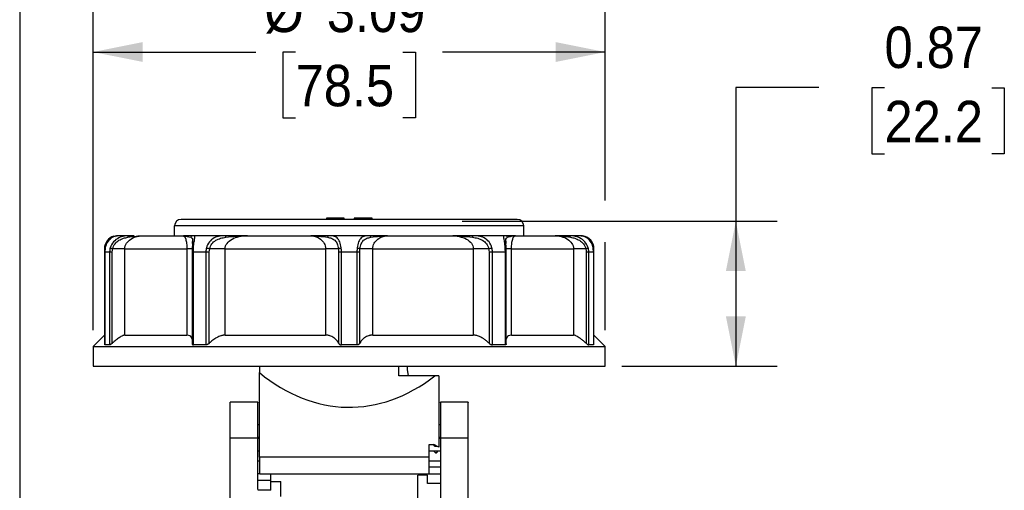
# Model space of a CAD drawing. Header units: inches. Extents: x 0 to 22, y 0 to 17.
# Tile 8 of 20: x 0 to 5.9, y 10.6 to 13.4. Entities that reach past the tile are written whole.
import ezdxf

# ---------------------------------------------------------------- set-up
doc = ezdxf.new("R2010")
doc.units = ezdxf.units.IN
doc.header["$LTSCALE"] = 2
doc.header["$MEASUREMENT"] = 0
doc.linetypes.add('SLD-Solid', pattern=[0])
doc.layers.add('DIMENSIONS', color=140, linetype='SLD-Solid', lineweight=25)
doc.layers.add('SLD-DEFPOINTS', color=7, linetype='Continuous')
doc.styles.add('SLDTEXTSTYLE0', font='GOTHIC.TTF', dxfattribs={"width": 0.913})
doc.dimstyles.new('SLDDIMSTYLE1', dxfattribs={"dimtxt": 0.25, "dimasz": 0.3, "dimexe": 0, "dimexo": 0.0625, "dimgap": 0.0625, "dimtad": 0, "dimtih": 1, "dimtoh": 1, "dimrnd": 1e-09, "dimdsep": 46, "dimtxsty": 'SLDTEXTSTYLE0', "dimsah": 1, "dimcen": 0.09, "dimadec": 0, "dimazin": 2, "dimtfac": 1, "dimtofl": 0, "dimtmove": 0, "dimatfit": 3, "dimfxl": 0, "dimfrac": 2, "dimtolj": 1, "dimtzin": 12, "dimarcsym": 0})
doc.dimstyles.new('SLDDIMSTYLE2', dxfattribs={"dimtxt": 0.25, "dimasz": 0.3, "dimexe": 0, "dimexo": 0.0625, "dimgap": 0.0625, "dimtad": 0, "dimtih": 1, "dimtoh": 1, "dimrnd": 1e-09, "dimzin": 12, "dimdsep": 46, "dimtxsty": 'SLDTEXTSTYLE0', "dimsah": 1, "dimcen": 0.09, "dimadec": 0, "dimazin": 3, "dimtfac": 1, "dimtofl": 0, "dimtmove": 0, "dimatfit": 3, "dimfxl": 0, "dimfrac": 2, "dimtolj": 1, "dimtzin": 12, "dimarcsym": 0})

# ---------------------------------------------------------------- blocks, each defined once
blk = doc.blocks.new('Block2')
at = {"color": 7, "linetype": 'SLD-Solid', "lineweight": 18}
blk.add_line((0.0002, 0.0002), (0.0002, 17.0002), dxfattribs=at)
blk = doc.blocks.new('_D_1')
at = {"layer": 'DIMENSIONS'}
for p, q in [((4.8207, 12.9875), (4.3207, 12.9875)), ((4.3207, 12.9875), (4.3207, 12.1804)), ((5.2176, 12.9856), (5.1414, 12.9856)), ((5.1414, 12.9856), (5.1414, 12.5887)), ((5.8641, 12.9856), (5.9403, 12.9856)), ((5.9403, 12.9856), (5.9403, 12.5887)), ((5.1414, 12.5887), (5.2176, 12.5887)), ((5.9403, 12.5887), (5.8641, 12.5887)), ((2.6688, 12.1804), (4.5707, 12.1804)), ((4.3207, 12.1804), (4.3207, 11.3064)), ((3.6333, 11.3064), (4.5707, 11.3064))]:
    blk.add_line(p, q, dxfattribs=at)
for points in [[(4.3207, 12.1804), (4.2607, 11.8804), (4.3807, 11.8804)], [(4.3207, 11.3064), (4.3807, 11.6064), (4.2607, 11.6064)]]:
    blk.add_solid(points, dxfattribs=at)
at = {"layer": 'DIMENSIONS', "char_height": 0.25, "attachment_point": 1, "style": 'SLDTEXTSTYLE0'}
for s, insert in [('0.87', (5.2176, 13.3557)), ('22.2', (5.2176, 12.908))]:
    blk.add_mtext(s, dxfattribs=dict(at, insert=insert))
blk = doc.blocks.new('_D_2')
at = {"layer": 'DIMENSIONS'}
for p, q in [((0.4428, 11.5245), (0.4428, 13.4523)), ((3.5333, 12.3054), (3.5333, 13.4523)), ((0.4428, 13.2023), (1.4256, 13.2023)), ((1.6648, 13.2023), (1.5886, 13.2023)), ((1.5886, 13.2023), (1.5886, 12.8055)), ((2.3113, 13.2023), (2.3875, 13.2023)), ((2.3875, 13.2023), (2.3875, 12.8055)), ((3.5333, 13.2023), (2.5506, 13.2023)), ((1.5886, 12.8055), (1.6648, 12.8055)), ((2.3875, 12.8055), (2.3113, 12.8055)), ((3.5333, 11.5245), (3.5333, 12.0554))]:
    blk.add_line(p, q, dxfattribs=at)
for points in [[(0.4428, 13.2023), (0.7428, 13.1423), (0.7428, 13.2623)], [(3.5333, 13.2023), (3.2333, 13.2623), (3.2333, 13.1423)]]:
    blk.add_solid(points, dxfattribs=at)
at = {"layer": 'DIMENSIONS', "char_height": 0.25, "attachment_point": 1, "style": 'SLDTEXTSTYLE0'}
for s, insert in [('%%c', (1.4763, 13.5725)), ('3.09', (1.8533, 13.5725)), ('78.5', (1.6648, 13.1248))]:
    blk.add_mtext(s, dxfattribs=dict(at, insert=insert))

msp = doc.modelspace()

# ---------------------------------------------------------------- linework, layer by layer
at = {"color": 7, "linetype": 'SLD-Solid'}
msp.add_line((0.0002, 17.0002), (0.0002, 0.0002), dxfattribs=at)
for p, q in [((3.0018, 12.1922), (0.9743, 12.1922)), ((1.8503, 12.2001), (1.8503, 12.1922)), ((1.9585, 12.2001), (1.8503, 12.2001)), ((1.9585, 12.1922), (1.9585, 12.2001)), ((2.0176, 12.2001), (2.0176, 12.1922)), ((2.1259, 12.2001), (2.0176, 12.2001)), ((2.1259, 12.1922), (2.1259, 12.2001)), ((3.0412, 12.1528), (0.9349, 12.1528)), ((0.9349, 12.0938), (0.9349, 12.1528)), ((3.0412, 12.0938), (3.0412, 12.1528)), ((0.6641, 12.0938), (0.5886, 12.0938)), ((0.6913, 12.0938), (0.6641, 12.0938)), ((0.7533, 12.0938), (0.9838, 12.0938)), ((0.9838, 12.0938), (0.9893, 12.0906)), ((0.9871, 12.0931), (1.032, 12.0841)), ((0.9948, 12.0935), (0.9888, 12.0925)), ((1.043, 12.0598), (1.0427, 12.0466)), ((1.0427, 12.0466), (1.043, 12.0593)), ((1.2453, 12.0938), (1.0477, 12.0938)), ((1.3632, 12.0938), (1.342, 12.0938)), ((1.374, 12.0938), (1.7469, 12.0938)), ((2.1102, 12.0938), (1.8659, 12.0938)), ((2.2292, 12.0938), (2.6021, 12.0938)), ((2.9285, 12.0938), (2.7308, 12.0938)), ((2.9335, 12.0466), (2.9331, 12.063)), ((2.9331, 12.0614), (2.9335, 12.0466)), ((2.9865, 12.0938), (2.9753, 12.0938)), ((2.9923, 12.0938), (3.2228, 12.0938)), ((3.3875, 12.0938), (3.312, 12.0938)), ((0.5117, 12.015), (0.5117, 11.4934)), ((0.5156, 12.0185), (0.5133, 11.9954)), ((0.6346, 12.015), (1.0089, 12.015)), ((0.6346, 11.4934), (0.6346, 12.015)), ((1.0089, 12.015), (1.0089, 11.4934)), ((1.0412, 12.0169), (1.0407, 11.9954)), ((1.2398, 12.015), (1.8454, 12.015)), ((1.2398, 11.4934), (1.2398, 12.015)), ((1.8454, 12.015), (1.8454, 11.4934)), ((2.1307, 11.4934), (2.1307, 12.015)), ((2.1307, 12.015), (2.7363, 12.015)), ((2.7363, 12.015), (2.7363, 11.4934)), ((2.9354, 11.9954), (2.9349, 12.0169)), ((2.9672, 11.4934), (2.9672, 12.015)), ((2.9672, 12.015), (3.3415, 12.015)), ((3.3415, 12.015), (3.3415, 11.4934)), ((3.4628, 11.9954), (3.4605, 12.0185)), ((3.4644, 11.4934), (3.4644, 12.015)), ((0.5132, 11.9954), (0.5132, 11.4342)), ((0.5139, 11.9954), (0.543, 11.9954)), ((0.5139, 11.4343), (0.5139, 11.9954)), ((0.543, 11.9954), (0.543, 11.4343)), ((0.5586, 11.4446), (0.5586, 11.9954)), ((1.0404, 11.9954), (1.0404, 11.442)), ((1.048, 11.9954), (1.124, 11.9954)), ((1.048, 11.4343), (1.048, 11.9954)), ((1.124, 11.9954), (1.124, 11.4343)), ((1.1442, 11.4446), (1.1442, 11.9954)), ((1.9241, 11.9954), (1.9241, 11.4446)), ((1.9411, 11.4343), (1.9411, 11.9954)), ((1.9411, 11.9954), (2.035, 11.9954)), ((2.035, 11.9954), (2.035, 11.4343)), ((2.052, 11.4446), (2.052, 11.9954)), ((2.8319, 11.9954), (2.8319, 11.4446)), ((2.8522, 11.9954), (2.9281, 11.9954)), ((2.8522, 11.4343), (2.8522, 11.9954)), ((2.9281, 11.9954), (2.9281, 11.4343)), ((2.9358, 11.442), (2.9358, 11.9954)), ((3.4175, 11.9954), (3.4175, 11.4446)), ((3.4331, 11.9954), (3.4622, 11.9954)), ((3.4331, 11.4343), (3.4331, 11.9954)), ((3.4622, 11.9954), (3.4622, 11.4343)), ((3.463, 11.4342), (3.463, 11.9954)), ((0.5117, 11.4934), (0.4428, 11.4245)), ((0.5117, 11.4934), (0.5132, 11.4934)), ((0.6346, 11.4934), (1.0089, 11.4934)), ((1.2398, 11.4934), (1.8454, 11.4934)), ((2.1307, 11.4934), (2.7363, 11.4934)), ((2.9672, 11.4934), (3.3415, 11.4934)), ((3.463, 11.4934), (3.4644, 11.4934)), ((3.5333, 11.4245), (3.4644, 11.4934)), ((0.4428, 11.4245), (0.4428, 11.3064)), ((0.4428, 11.4245), (3.5333, 11.4245)), ((0.5132, 11.4351), (0.5139, 11.4343)), ((0.543, 11.4343), (0.5139, 11.4343)), ((1.124, 11.4343), (1.048, 11.4343)), ((2.035, 11.4343), (1.9411, 11.4343)), ((2.9281, 11.4343), (2.8522, 11.4343)), ((3.4622, 11.4343), (3.4331, 11.4343)), ((3.5333, 11.3064), (3.5333, 11.4245)), ((0.4428, 11.3064), (3.5333, 11.3064)), ((1.4467, 11.3064), (1.4467, 11.2671)), ((2.2881, 11.2473), (2.2881, 11.3064)), ((2.3371, 11.3064), (2.3371, 11.2867)), ((2.3371, 11.2867), (2.3429, 11.2473)), ((1.4467, 10.7563), (1.4467, 11.2671)), ((2.5047, 11.2473), (2.2881, 11.2473)), ((2.5294, 11.2473), (2.5047, 11.2473)), ((2.5294, 11.2473), (2.5294, 10.8176)), ((1.4369, 11.0898), (1.2696, 11.0898)), ((2.7066, 11.0898), (2.5392, 11.0898)), ((1.4467, 10.952), (1.4369, 10.952)), ((2.5392, 10.952), (2.5294, 10.952)), ((1.2696, 10.4631), (1.2696, 10.8733)), ((1.2696, 10.8733), (1.4369, 10.8733)), ((1.4369, 10.8772), (1.4467, 10.8772)), ((1.4369, 10.5624), (1.4369, 10.8733)), ((2.5294, 10.8772), (2.5392, 10.8772)), ((2.5392, 10.8733), (2.5392, 10.3871)), ((2.5392, 10.8733), (2.7066, 10.8733)), ((2.7066, 10.2707), (2.7066, 10.8733)), ((1.4467, 10.8694), (1.4369, 10.8694)), ((2.4703, 10.8341), (2.4979, 10.8341)), ((2.4703, 10.7563), (2.4703, 10.8341)), ((2.5294, 10.8176), (2.4979, 10.8341)), ((2.5114, 10.8249), (2.5114, 10.8211)), ((2.5392, 10.8694), (2.5294, 10.8694)), ((1.4369, 10.7946), (1.4467, 10.7946)), ((2.4703, 10.7563), (1.4467, 10.7563)), ((1.4467, 10.7563), (1.4467, 10.6568)), ((2.4703, 10.7946), (2.4973, 10.7946)), ((2.4703, 10.6568), (2.4703, 10.7563)), ((2.4971, 10.7948), (2.5064, 10.7854)), ((2.5165, 10.7854), (2.5258, 10.7948)), ((2.5256, 10.7946), (2.5392, 10.7946)), ((1.4467, 10.7335), (1.4369, 10.7335)), ((2.5392, 10.7335), (2.4703, 10.7335)), ((2.5392, 10.6961), (2.4703, 10.6961)), ((1.4433, 10.6568), (1.4369, 10.6568)), ((1.4467, 10.6568), (2.4703, 10.6568)), ((1.5156, 10.6095), (1.5156, 10.6568)), ((2.4014, 10.4993), (2.4014, 10.6489)), ((2.4605, 10.6489), (2.4014, 10.6489)), ((2.4605, 10.6489), (2.4014, 10.6489)), ((2.4605, 10.5977), (2.4605, 10.6489)), ((2.4703, 10.6568), (2.5392, 10.6568)), ((1.4369, 10.6174), (1.5156, 10.6174)), ((1.5156, 10.5583), (1.5156, 10.6095)), ((1.5156, 10.6095), (1.5747, 10.6095)), ((1.5747, 10.519), (1.5747, 10.6095)), ((2.5392, 10.5977), (2.4605, 10.5977)), ((2.5392, 10.5977), (2.4605, 10.5977)), ((1.5156, 10.5583), (1.4369, 10.5583))]:
    msp.add_line(p, q)
for centre, radius, start, end in [((0.9743, 12.1528), 0.0394, 90, 180), ((3.0018, 12.1528), 0.0394, 0, 90), ((0.5904, 12.015), 0.0787, 105.74666, 180), ((3.3857, 12.015), 0.0787, 0, 80.6781), ((2.5132, 10.7926), 0.00984, 225.01284, 259.87208), ((2.5097, 10.7926), 0.00984, 280.12792, 314.98058)]:
    msp.add_arc(centre, radius, start, end)
msp.add_ellipse((1.9881, 12.8642), major_axis=(0, 1.806), ratio=0.641989, start_param=2.655819, end_param=3.603387)
for points, knots in [([(0.5837, 12.0931), (0.579, 12.0924), (0.5693, 12.0908), (0.5485, 12.0788), (0.5312, 12.0589), (0.5204, 12.0373), (0.5172, 12.0248), (0.5156, 12.0185)], [0, 0, 0, 0, 0.2372231, 0.4828436, 0.7374776, 0.8684061, 1, 1, 1, 1]), ([(0.5166, 12.02), (0.5195, 12.0334), (0.5248, 12.0459), (0.5378, 12.0664), (0.5455, 12.0743), (0.5604, 12.0857), (0.5675, 12.0892), (0.5796, 12.0932), (0.5848, 12.0938), (0.5886, 12.0938)], [0, 0, 0, 0, 0.25, 0.25, 0.5, 0.5, 0.75, 0.75, 1, 1, 1, 1]), ([(0.6641, 12.0938), (0.6544, 12.0938), (0.6436, 12.0932), (0.6211, 12.0892), (0.6094, 12.0858), (0.5864, 12.0743), (0.5753, 12.0664), (0.5573, 12.0459), (0.5502, 12.0335), (0.5464, 12.02)], [0, 0, 0, 0, 0.25, 0.25, 0.5, 0.5, 0.75, 0.75, 1, 1, 1, 1]), ([(0.561, 12.015), (0.5636, 12.0259), (0.5687, 12.0361), (0.582, 12.0533), (0.5903, 12.0603), (0.6079, 12.0713), (0.6171, 12.0752), (0.6354, 12.0809), (0.6444, 12.0827), (0.653, 12.0841)], [0, 0, 0, 0, 0.25, 0.25, 0.5, 0.5, 0.75, 0.75, 1, 1, 1, 1]), ([(0.5886, 12.0938), (0.5853, 12.0938), (0.582, 12.0929), (0.5762, 12.0895), (0.5738, 12.087), (0.5721, 12.0841)], [0, 0, 0, 0, 0.5, 0.5, 1, 1, 1, 1]), ([(0.6346, 12.015), (0.6346, 12.0263), (0.6382, 12.0376), (0.6511, 12.0576), (0.6605, 12.0663), (0.6941, 12.0871), (0.7232, 12.0938), (0.7533, 12.0938)], [0, 0, 0, 0, 0.25, 0.25, 0.5, 0.5, 1, 1, 1, 1]), ([(0.653, 12.0841), (0.6697, 12.0868), (0.6947, 12.0905), (0.7197, 12.0926), (0.7365, 12.0936), (0.7449, 12.0938), (0.7533, 12.0938)], [0, 0, 0, 0, 0.5, 0.75, 0.75, 1, 1, 1, 1]), ([(0.653, 12.0841), (0.6542, 12.087), (0.6558, 12.0895), (0.6596, 12.0929), (0.6619, 12.0938), (0.6641, 12.0938)], [0, 0, 0, 0, 0.5, 0.5, 1, 1, 1, 1]), ([(1.0477, 12.0938), (1.0368, 12.0938), (1.0187, 12.0938), (0.997, 12.0938), (0.9884, 12.0938)], [0, 0, 0, 0, 0.600255, 1, 1, 1, 1]), ([(0.9893, 12.0906), (0.991, 12.09), (0.9953, 12.0884), (1.0007, 12.0774), (1.0048, 12.0621), (1.0071, 12.0477), (1.0086, 12.0318), (1.0088, 12.0205), (1.0089, 12.015)], [0, 0, 0, 0, 0.176315, 0.472717, 0.626689, 0.762953, 0.885464, 1, 1, 1, 1]), ([(1.0477, 12.0938), (1.0445, 12.0938), (1.0414, 12.0929), (1.0359, 12.0895), (1.0336, 12.087), (1.032, 12.0841)], [0, 0, 0, 0, 0.5, 0.5, 1, 1, 1, 1]), ([(1.032, 12.0841), (1.0349, 12.0824), (1.0407, 12.0788), (1.0434, 12.0712), (1.043, 12.0619), (1.043, 12.0598)], [0, 0, 0, 0, 0.43739, 0.874583, 1, 1, 1, 1]), ([(1.0488, 12.02), (1.0497, 12.0335), (1.0512, 12.0459), (1.0542, 12.0664), (1.0556, 12.0743), (1.0568, 12.0858), (1.0564, 12.0892), (1.0536, 12.0932), (1.0512, 12.0938), (1.0477, 12.0938)], [0, 0, 0, 0, 0.25, 0.25, 0.5, 0.5, 0.75, 0.75, 1, 1, 1, 1]), ([(1.2453, 12.0938), (1.2334, 12.0938), (1.2211, 12.0932), (1.1969, 12.0892), (1.185, 12.0858), (1.1627, 12.0743), (1.1525, 12.0664), (1.1362, 12.0459), (1.1301, 12.0335), (1.1269, 12.02)], [0, 0, 0, 0, 0.25, 0.25, 0.5, 0.5, 0.75, 0.75, 1, 1, 1, 1]), ([(1.1463, 12.015), (1.1487, 12.0259), (1.1533, 12.0361), (1.166, 12.0533), (1.1741, 12.0603), (1.1921, 12.0713), (1.202, 12.0752), (1.2226, 12.0809), (1.2332, 12.0827), (1.2439, 12.0841)], [0, 0, 0, 0, 0.25, 0.25, 0.5, 0.5, 0.75, 0.75, 1, 1, 1, 1]), ([(1.2398, 12.015), (1.2398, 12.0263), (1.2437, 12.0375), (1.2582, 12.0576), (1.2688, 12.0663), (1.3064, 12.087), (1.3396, 12.0938), (1.374, 12.0938)], [0, 0, 0, 0, 0.25, 0.25, 0.5, 0.5, 1, 1, 1, 1]), ([(1.2439, 12.0841), (1.2646, 12.0868), (1.2968, 12.0905), (1.3299, 12.0926), (1.3519, 12.0936), (1.3629, 12.0938), (1.374, 12.0938)], [0, 0, 0, 0, 0.5, 0.75, 0.75, 1, 1, 1, 1]), ([(1.2439, 12.0841), (1.244, 12.087), (1.2442, 12.0895), (1.2447, 12.0929), (1.245, 12.0938), (1.2453, 12.0938)], [0, 0, 0, 0, 0.5, 0.5, 1, 1, 1, 1]), ([(1.374, 12.0938), (1.3633, 12.0938), (1.3527, 12.0938), (1.3314, 12.0938), (1.2994, 12.0938), (1.2671, 12.0938), (1.2453, 12.0938)], [0, 0, 0, 0, 0.25, 0.25, 0.5, 1, 1, 1, 1]), ([(1.7469, 12.0938), (1.7724, 12.0938), (1.7968, 12.087), (1.8243, 12.0663), (1.832, 12.0576), (1.8425, 12.0375), (1.8454, 12.0263), (1.8454, 12.015)], [0, 0, 0, 0, 0.5, 0.5, 0.75, 0.75, 1, 1, 1, 1]), ([(1.7469, 12.0938), (1.7563, 12.0938), (1.7658, 12.0936), (1.7847, 12.0926), (1.8131, 12.0905), (1.8403, 12.0868), (1.8571, 12.0841)], [0, 0, 0, 0, 0.25, 0.25, 0.5, 1, 1, 1, 1]), ([(1.8659, 12.0938), (1.8442, 12.0938), (1.8084, 12.0938), (1.7709, 12.0938), (1.7561, 12.0938)], [0, 0, 0, 0, 0.605345, 1, 1, 1, 1]), ([(1.8659, 12.0938), (1.8642, 12.0938), (1.8624, 12.0929), (1.8593, 12.0895), (1.858, 12.087), (1.8571, 12.0841)], [0, 0, 0, 0, 0.5, 0.5, 1, 1, 1, 1]), ([(1.8571, 12.0841), (1.8658, 12.0827), (1.874, 12.0809), (1.889, 12.0752), (1.8957, 12.0713), (1.9073, 12.0603), (1.9121, 12.0533), (1.9193, 12.0361), (1.9217, 12.0259), (1.923, 12.015)], [0, 0, 0, 0, 0.25, 0.25, 0.5, 0.5, 0.75, 0.75, 1, 1, 1, 1]), ([(1.9398, 12.02), (1.9383, 12.0335), (1.9355, 12.0459), (1.9273, 12.0664), (1.9219, 12.0743), (1.9088, 12.0858), (1.9012, 12.0892), (1.8845, 12.0932), (1.8754, 12.0938), (1.8659, 12.0938)], [0, 0, 0, 0, 0.25, 0.25, 0.5, 0.5, 0.75, 0.75, 1, 1, 1, 1]), ([(2.1102, 12.0938), (2.1007, 12.0938), (2.0916, 12.0932), (2.0749, 12.0892), (2.0673, 12.0858), (2.0542, 12.0743), (2.0488, 12.0664), (2.0406, 12.0459), (2.0378, 12.0335), (2.0363, 12.02)], [0, 0, 0, 0, 0.25, 0.25, 0.5, 0.5, 0.75, 0.75, 1, 1, 1, 1]), ([(2.0531, 12.015), (2.0544, 12.0259), (2.0568, 12.0361), (2.064, 12.0533), (2.0688, 12.0603), (2.0804, 12.0713), (2.0872, 12.0752), (2.1021, 12.0809), (2.1104, 12.0827), (2.119, 12.0841)], [0, 0, 0, 0, 0.25, 0.25, 0.5, 0.5, 0.75, 0.75, 1, 1, 1, 1]), ([(2.119, 12.0841), (2.1181, 12.087), (2.1168, 12.0895), (2.1137, 12.0929), (2.112, 12.0938), (2.1102, 12.0938)], [0, 0, 0, 0, 0.5, 0.5, 1, 1, 1, 1]), ([(2.2201, 12.0938), (2.2003, 12.0938), (2.1628, 12.0938), (2.1271, 12.0938), (2.1102, 12.0938)], [0, 0, 0, 0, 0.524557, 1, 1, 1, 1]), ([(2.119, 12.0841), (2.1358, 12.0868), (2.163, 12.0905), (2.1914, 12.0926), (2.2103, 12.0936), (2.2198, 12.0938), (2.2292, 12.0938)], [0, 0, 0, 0, 0.5, 0.75, 0.75, 1, 1, 1, 1]), ([(2.1307, 12.015), (2.1307, 12.0263), (2.1336, 12.0376), (2.1442, 12.0576), (2.1518, 12.0663), (2.1794, 12.0871), (2.2037, 12.0938), (2.2292, 12.0938)], [0, 0, 0, 0, 0.25, 0.25, 0.5, 0.5, 1, 1, 1, 1]), ([(2.6021, 12.0938), (2.6366, 12.0938), (2.6698, 12.087), (2.7073, 12.0664), (2.7178, 12.0576), (2.7288, 12.0426), (2.7316, 12.0373), (2.7354, 12.0263), (2.7363, 12.0207), (2.7363, 12.015)], [0, 0, 0, 0, 0.5, 0.5, 0.75, 0.75, 0.875, 0.875, 1, 1, 1, 1]), ([(2.6021, 12.0938), (2.6132, 12.0938), (2.6242, 12.0936), (2.6463, 12.0926), (2.6793, 12.0905), (2.7115, 12.0868), (2.7322, 12.0841)], [0, 0, 0, 0, 0.25, 0.25, 0.5, 1, 1, 1, 1]), ([(2.7308, 12.0938), (2.7066, 12.0938), (2.6667, 12.0938), (2.6276, 12.0938), (2.6123, 12.0938)], [0, 0, 0, 0, 0.607663, 1, 1, 1, 1]), ([(2.8492, 12.02), (2.846, 12.0335), (2.8399, 12.0459), (2.8236, 12.0664), (2.8134, 12.0743), (2.7912, 12.0858), (2.7792, 12.0892), (2.755, 12.0932), (2.7427, 12.0938), (2.7308, 12.0938)], [0, 0, 0, 0, 0.25, 0.25, 0.5, 0.5, 0.75, 0.75, 1, 1, 1, 1]), ([(2.7308, 12.0938), (2.7311, 12.0938), (2.7314, 12.0929), (2.7319, 12.0895), (2.7321, 12.087), (2.7322, 12.0841)], [0, 0, 0, 0, 0.5, 0.5, 1, 1, 1, 1]), ([(2.7322, 12.0841), (2.7429, 12.0827), (2.7535, 12.0809), (2.7741, 12.0752), (2.784, 12.0713), (2.802, 12.0603), (2.8101, 12.0533), (2.8228, 12.0361), (2.8274, 12.0259), (2.8298, 12.015)], [0, 0, 0, 0, 0.25, 0.25, 0.5, 0.5, 0.75, 0.75, 1, 1, 1, 1]), ([(2.9285, 12.0938), (2.9249, 12.0938), (2.9225, 12.0932), (2.9197, 12.0892), (2.9193, 12.0858), (2.9205, 12.0743), (2.9219, 12.0664), (2.9249, 12.0459), (2.9264, 12.0335), (2.9273, 12.02)], [0, 0, 0, 0, 0.25, 0.25, 0.5, 0.5, 0.75, 0.75, 1, 1, 1, 1]), ([(2.9441, 12.0841), (2.9425, 12.087), (2.9402, 12.0895), (2.9347, 12.0929), (2.9316, 12.0938), (2.9285, 12.0938)], [0, 0, 0, 0, 0.5, 0.5, 1, 1, 1, 1]), ([(2.9923, 12.0938), (2.9867, 12.0938), (2.981, 12.0938), (2.9696, 12.0938), (2.9525, 12.0938), (2.9369, 12.0938), (2.9285, 12.0938)], [0, 0, 0, 0, 0.25, 0.25, 0.5, 1, 1, 1, 1]), ([(2.9331, 12.063), (2.933, 12.0639), (2.9328, 12.072), (2.9355, 12.0787), (2.9412, 12.0823), (2.9441, 12.0841)], [0, 0, 0, 0, 0.063291, 0.53154, 1, 1, 1, 1]), ([(2.9441, 12.0841), (2.9506, 12.0868), (2.9624, 12.0905), (2.9753, 12.0926), (2.9839, 12.0936), (2.9881, 12.0938), (2.9923, 12.0938)], [0, 0, 0, 0, 0.5, 0.75, 0.75, 1, 1, 1, 1]), ([(2.9672, 12.015), (2.9672, 12.0263), (2.9679, 12.0376), (2.9704, 12.0576), (2.9723, 12.0663), (2.9791, 12.0871), (2.9854, 12.0938), (2.9923, 12.0938)], [0, 0, 0, 0, 0.25, 0.25, 0.5, 0.5, 1, 1, 1, 1]), ([(3.2228, 12.0938), (3.2529, 12.0938), (3.2822, 12.087), (3.3156, 12.0663), (3.325, 12.0576), (3.338, 12.0375), (3.3415, 12.0263), (3.3415, 12.015)], [0, 0, 0, 0, 0.5, 0.5, 0.75, 0.75, 1, 1, 1, 1]), ([(3.2228, 12.0938), (3.2312, 12.0938), (3.2396, 12.0936), (3.2564, 12.0926), (3.2814, 12.0905), (3.3064, 12.0868), (3.3231, 12.0841)], [0, 0, 0, 0, 0.25, 0.25, 0.5, 1, 1, 1, 1]), ([(3.312, 12.0938), (3.2945, 12.0938), (3.2658, 12.0938), (3.2401, 12.0938), (3.23, 12.0938)], [0, 0, 0, 0, 0.610824, 1, 1, 1, 1]), ([(3.312, 12.0938), (3.3143, 12.0938), (3.3165, 12.0929), (3.3203, 12.0895), (3.322, 12.087), (3.3231, 12.0841)], [0, 0, 0, 0, 0.5, 0.5, 1, 1, 1, 1]), ([(3.4297, 12.02), (3.4259, 12.0335), (3.4189, 12.0459), (3.4008, 12.0664), (3.3897, 12.0743), (3.3667, 12.0858), (3.355, 12.0892), (3.3325, 12.0932), (3.3217, 12.0938), (3.312, 12.0938)], [0, 0, 0, 0, 0.25, 0.25, 0.5, 0.5, 0.75, 0.75, 1, 1, 1, 1]), ([(3.3231, 12.0841), (3.3317, 12.0827), (3.3407, 12.0809), (3.359, 12.0752), (3.3682, 12.0713), (3.3858, 12.0603), (3.3941, 12.0533), (3.4074, 12.0361), (3.4125, 12.0259), (3.4151, 12.015)], [0, 0, 0, 0, 0.25, 0.25, 0.5, 0.5, 0.75, 0.75, 1, 1, 1, 1]), ([(3.3875, 12.0938), (3.3913, 12.0938), (3.3965, 12.0932), (3.4086, 12.0892), (3.4157, 12.0857), (3.4306, 12.0743), (3.4383, 12.0664), (3.4513, 12.0459), (3.4567, 12.0334), (3.4596, 12.02)], [0, 0, 0, 0, 0.25, 0.25, 0.5, 0.5, 0.75, 0.75, 1, 1, 1, 1]), ([(3.3944, 12.0923), (3.3937, 12.0926), (3.3916, 12.0936), (3.3892, 12.0937), (3.3875, 12.0938)], [0, 0, 0, 0, 0.297039, 1, 1, 1, 1]), ([(3.4605, 12.0185), (3.4589, 12.0248), (3.4557, 12.0372), (3.4449, 12.0588), (3.4276, 12.0788), (3.4068, 12.0908), (3.3972, 12.0923), (3.3924, 12.0931)], [0, 0, 0, 0, 0.131575, 0.262488, 0.517111, 0.762744, 1, 1, 1, 1]), ([(0.5158, 12.0185), (0.5157, 12.0187), (0.5154, 12.0193), (0.5161, 12.0197), (0.5166, 12.02)], [0, 0, 0, 0, 0.3336467, 1, 1, 1, 1]), ([(0.5464, 12.02), (0.5474, 12.0195), (0.5494, 12.0188), (0.5545, 12.017), (0.5577, 12.016), (0.561, 12.015)], [0, 0, 0, 0, 0.5, 0.5, 1, 1, 1, 1]), ([(0.6346, 12.015), (0.6281, 12.015), (0.6179, 12.015), (0.5923, 12.015), (0.577, 12.015), (0.561, 12.015)], [0, 0, 0, 0, 0.5, 0.5, 1, 1, 1, 1]), ([(1.0414, 12.015), (1.0415, 12.015), (1.0419, 12.015), (1.0366, 12.015), (1.026, 12.015), (1.0146, 12.015), (1.0089, 12.015)], [0, 0, 0, 0, 0.064467, 0.376312, 0.688156, 1, 1, 1, 1]), ([(1.0429, 12.0492), (1.0426, 12.0448), (1.0419, 12.0357), (1.0415, 12.0233), (1.0412, 12.0169)], [0, 0, 0, 0, 0.485336, 1, 1, 1, 1]), ([(1.0414, 12.0169), (1.0416, 12.0172), (1.0423, 12.018), (1.0448, 12.0191), (1.0475, 12.0197), (1.0488, 12.02)], [0, 0, 0, 0, 0.268339, 0.634041, 1, 1, 1, 1]), ([(1.1269, 12.02), (1.1297, 12.0195), (1.133, 12.0188), (1.1398, 12.017), (1.1433, 12.016), (1.1463, 12.015)], [0, 0, 0, 0, 0.5, 0.5, 1, 1, 1, 1]), ([(1.2398, 12.015), (1.2258, 12.015), (1.2097, 12.015), (1.1772, 12.015), (1.1609, 12.015), (1.1463, 12.015)], [0, 0, 0, 0, 0.5, 0.5, 1, 1, 1, 1]), ([(1.923, 12.015), (1.9154, 12.015), (1.9042, 12.015), (1.8773, 12.015), (1.8615, 12.015), (1.8454, 12.015)], [0, 0, 0, 0, 0.5, 0.5, 1, 1, 1, 1]), ([(1.923, 12.015), (1.9246, 12.016), (1.927, 12.017), (1.9329, 12.0188), (1.9363, 12.0195), (1.9398, 12.02)], [0, 0, 0, 0, 0.5, 0.5, 1, 1, 1, 1]), ([(2.0363, 12.02), (2.0398, 12.0195), (2.0432, 12.0188), (2.0491, 12.017), (2.0516, 12.016), (2.0531, 12.015)], [0, 0, 0, 0, 0.5, 0.5, 1, 1, 1, 1]), ([(2.1307, 12.015), (2.1146, 12.015), (2.0988, 12.015), (2.0719, 12.015), (2.0607, 12.015), (2.0531, 12.015)], [0, 0, 0, 0, 0.5, 0.5, 1, 1, 1, 1]), ([(2.8298, 12.015), (2.8153, 12.015), (2.7989, 12.015), (2.7664, 12.015), (2.7503, 12.015), (2.7363, 12.015)], [0, 0, 0, 0, 0.5, 0.5, 1, 1, 1, 1]), ([(2.8298, 12.015), (2.8328, 12.016), (2.8363, 12.017), (2.8431, 12.0188), (2.8464, 12.0195), (2.8492, 12.02)], [0, 0, 0, 0, 0.5, 0.5, 1, 1, 1, 1]), ([(2.9273, 12.02), (2.9286, 12.0197), (2.9313, 12.0191), (2.9338, 12.018), (2.9345, 12.0172), (2.9348, 12.0169)], [0, 0, 0, 0, 0.365828, 0.731656, 1, 1, 1, 1]), ([(2.9349, 12.0169), (2.9347, 12.0233), (2.9342, 12.0356), (2.9335, 12.0448), (2.9332, 12.0492)], [0, 0, 0, 0, 0.514633, 1, 1, 1, 1]), ([(2.9672, 12.015), (2.9615, 12.015), (2.9501, 12.015), (2.9395, 12.015), (2.9342, 12.015), (2.9346, 12.015), (2.9347, 12.015)], [0, 0, 0, 0, 0.311584, 0.623168, 0.934752, 1, 1, 1, 1]), ([(3.4151, 12.015), (3.3991, 12.015), (3.3838, 12.015), (3.3582, 12.015), (3.348, 12.015), (3.3415, 12.015)], [0, 0, 0, 0, 0.5, 0.5, 1, 1, 1, 1]), ([(3.4151, 12.015), (3.4185, 12.016), (3.4216, 12.017), (3.4267, 12.0188), (3.4287, 12.0195), (3.4297, 12.02)], [0, 0, 0, 0, 0.5, 0.5, 1, 1, 1, 1]), ([(3.4596, 12.02), (3.46, 12.0197), (3.4607, 12.0193), (3.4604, 12.0187), (3.4603, 12.0185)], [0, 0, 0, 0, 0.666166, 1, 1, 1, 1]), ([(0.5135, 11.9954), (0.5133, 11.9954), (0.5129, 11.9954), (0.5135, 11.9954), (0.5139, 11.9954)], [0, 0, 0, 0, 0.335558, 1, 1, 1, 1]), ([(0.543, 11.9954), (0.5442, 11.9954), (0.5463, 11.9954), (0.5518, 11.9954), (0.5551, 11.9954), (0.5586, 11.9954)], [0, 0, 0, 0, 0.5, 0.5, 1, 1, 1, 1]), ([(1.0406, 11.9954), (1.0404, 11.9954), (1.0401, 11.9954), (1.0407, 11.9954), (1.0408, 11.9954)], [0, 0, 0, 0, 0.770876, 1, 1, 1, 1]), ([(1.0408, 11.9954), (1.0411, 11.9954), (1.0416, 11.9954), (1.0441, 11.9954), (1.0467, 11.9954), (1.048, 11.9954)], [0, 0, 0, 0, 0.26002, 0.63001, 1, 1, 1, 1]), ([(1.124, 11.9954), (1.1269, 11.9954), (1.1304, 11.9954), (1.1374, 11.9954), (1.141, 11.9954), (1.1442, 11.9954)], [0, 0, 0, 0, 0.5, 0.5, 1, 1, 1, 1]), ([(1.9241, 11.9954), (1.9256, 11.9954), (1.9281, 11.9954), (1.934, 11.9954), (1.9376, 11.9954), (1.9411, 11.9954)], [0, 0, 0, 0, 0.5, 0.5, 1, 1, 1, 1]), ([(2.035, 11.9954), (2.0386, 11.9954), (2.0421, 11.9954), (2.048, 11.9954), (2.0505, 11.9954), (2.052, 11.9954)], [0, 0, 0, 0, 0.5, 0.5, 1, 1, 1, 1]), ([(2.8319, 11.9954), (2.8351, 11.9954), (2.8387, 11.9954), (2.8457, 11.9954), (2.8492, 11.9954), (2.8522, 11.9954)], [0, 0, 0, 0, 0.5, 0.5, 1, 1, 1, 1]), ([(2.9281, 11.9954), (2.9294, 11.9954), (2.932, 11.9954), (2.9345, 11.9954), (2.9351, 11.9954), (2.9353, 11.9954)], [0, 0, 0, 0, 0.36999, 0.73998, 1, 1, 1, 1]), ([(2.9353, 11.9954), (2.9354, 11.9954), (2.936, 11.9954), (2.9357, 11.9954), (2.9355, 11.9954)], [0, 0, 0, 0, 0.229124, 1, 1, 1, 1]), ([(3.4175, 11.9954), (3.421, 11.9954), (3.4243, 11.9954), (3.4298, 11.9954), (3.4319, 11.9954), (3.4331, 11.9954)], [0, 0, 0, 0, 0.5, 0.5, 1, 1, 1, 1]), ([(3.4622, 11.9954), (3.4626, 11.9954), (3.4632, 11.9954), (3.4628, 11.9954), (3.4626, 11.9954)], [0, 0, 0, 0, 0.664442, 1, 1, 1, 1]), ([(0.6346, 11.4934), (0.634, 11.4934), (0.6327, 11.4933), (0.6306, 11.493), (0.6283, 11.4924), (0.6258, 11.4916), (0.623, 11.4905), (0.6184, 11.4885), (0.6111, 11.4846), (0.6012, 11.4784), (0.5909, 11.4712), (0.5806, 11.4632), (0.5698, 11.4544), (0.5624, 11.4479), (0.5586, 11.4446)], [0, 0, 0, 0, 0.040416, 0.080868, 0.121562, 0.162702, 0.204485, 0.2471, 0.370161, 0.500726, 0.618442, 0.739823, 0.866523, 1, 1, 1, 1]), ([(1.0404, 11.4686), (1.0397, 11.4719), (1.0379, 11.4804), (1.0283, 11.4907), (1.0153, 11.4925), (1.0089, 11.4934)], [0, 0, 0, 0, 0.23311, 0.622126, 1, 1, 1, 1]), ([(1.2398, 11.4934), (1.2384, 11.4934), (1.2358, 11.4933), (1.2317, 11.493), (1.2275, 11.4924), (1.2232, 11.4916), (1.2187, 11.4905), (1.2115, 11.4885), (1.201, 11.4846), (1.1884, 11.4784), (1.1764, 11.4712), (1.1653, 11.4632), (1.1543, 11.4544), (1.1476, 11.4479), (1.1442, 11.4446)], [0, 0, 0, 0, 0.040416, 0.080868, 0.121562, 0.162702, 0.204485, 0.2471, 0.370161, 0.500726, 0.618442, 0.739823, 0.866523, 1, 1, 1, 1]), ([(1.9241, 11.4446), (1.9232, 11.4463), (1.9214, 11.4496), (1.9184, 11.4544), (1.9152, 11.459), (1.9117, 11.4633), (1.908, 11.4673), (1.904, 11.4711), (1.8997, 11.4747), (1.8933, 11.4794), (1.8845, 11.4846), (1.8736, 11.489), (1.8635, 11.4917), (1.8545, 11.4931), (1.8484, 11.4933), (1.8454, 11.4934)], [0, 0, 0, 0, 0.067676, 0.133494, 0.197619, 0.260227, 0.321505, 0.381655, 0.440891, 0.499433, 0.62996, 0.753046, 0.837385, 0.91917, 1, 1, 1, 1]), ([(2.1307, 11.4934), (2.1292, 11.4934), (2.1262, 11.4933), (2.1217, 11.493), (2.1172, 11.4924), (2.1127, 11.4916), (2.1083, 11.4905), (2.1012, 11.4885), (2.0916, 11.4846), (2.0811, 11.4784), (2.0719, 11.4712), (2.0642, 11.4632), (2.0574, 11.4544), (2.0539, 11.4479), (2.052, 11.4446)], [0, 0, 0, 0, 0.040416, 0.080868, 0.121562, 0.162702, 0.204485, 0.2471, 0.370161, 0.500726, 0.618442, 0.739823, 0.866523, 1, 1, 1, 1]), ([(2.8319, 11.4446), (2.8302, 11.4463), (2.8268, 11.4496), (2.8215, 11.4544), (2.8161, 11.459), (2.8107, 11.4633), (2.8051, 11.4673), (2.7995, 11.4711), (2.7938, 11.4747), (2.7857, 11.4794), (2.7751, 11.4846), (2.7632, 11.489), (2.753, 11.4917), (2.7444, 11.4931), (2.739, 11.4933), (2.7363, 11.4934)], [0, 0, 0, 0, 0.0676757, 0.1334944, 0.1976194, 0.2602266, 0.3215049, 0.3816553, 0.4408905, 0.4994332, 0.6299599, 0.7530465, 0.8373852, 0.9191699, 1, 1, 1, 1]), ([(2.9672, 11.4934), (2.9608, 11.4925), (2.9478, 11.4907), (2.9382, 11.4804), (2.9364, 11.4719), (2.9358, 11.4686)], [0, 0, 0, 0, 0.377887, 0.766917, 1, 1, 1, 1]), ([(3.4175, 11.4446), (3.4156, 11.4463), (3.4118, 11.4496), (3.4062, 11.4544), (3.4007, 11.459), (3.3954, 11.4633), (3.3902, 11.4673), (3.3851, 11.4711), (3.3802, 11.4747), (3.3734, 11.4794), (3.3651, 11.4846), (3.3567, 11.489), (3.3503, 11.4917), (3.3454, 11.4931), (3.3428, 11.4933), (3.3415, 11.4934)], [0, 0, 0, 0, 0.067676, 0.133494, 0.197619, 0.260227, 0.321505, 0.381655, 0.440891, 0.499433, 0.62996, 0.753046, 0.837385, 0.91917, 1, 1, 1, 1]), ([(0.5586, 11.4446), (0.5578, 11.4439), (0.5563, 11.4426), (0.554, 11.4407), (0.5518, 11.439), (0.5496, 11.4375), (0.5476, 11.4361), (0.5457, 11.4351), (0.5441, 11.4345), (0.5433, 11.4344), (0.543, 11.4343)], [0, 0, 0, 0, 0.133328, 0.260331, 0.382577, 0.501826, 0.631086, 0.754342, 0.878434, 1, 1, 1, 1]), ([(1.0405, 11.442), (1.0405, 11.4415), (1.0403, 11.4398), (1.0413, 11.4373), (1.0436, 11.4348), (1.0466, 11.4345), (1.048, 11.4343)], [0, 0, 0, 0, 0.115102, 0.395604, 0.710129, 1, 1, 1, 1]), ([(1.1442, 11.4446), (1.1434, 11.4439), (1.142, 11.4426), (1.1397, 11.4407), (1.1373, 11.439), (1.1347, 11.4375), (1.132, 11.4361), (1.1292, 11.4351), (1.1265, 11.4345), (1.1248, 11.4344), (1.124, 11.4343)], [0, 0, 0, 0, 0.133328, 0.260331, 0.382577, 0.501826, 0.631086, 0.754342, 0.878434, 1, 1, 1, 1]), ([(1.9241, 11.4446), (1.9245, 11.4439), (1.9253, 11.4425), (1.9268, 11.4406), (1.9285, 11.4389), (1.9299, 11.4378), (1.9318, 11.4366), (1.9341, 11.4355), (1.9375, 11.4345), (1.9399, 11.4344), (1.9411, 11.4343)], [0, 0, 0, 0, 0.140889, 0.271281, 0.3915, 0.501963, 0.541348, 0.703363, 0.854969, 1, 1, 1, 1]), ([(2.052, 11.4446), (2.0517, 11.4439), (2.0509, 11.4426), (2.0494, 11.4407), (2.0477, 11.439), (2.0457, 11.4375), (2.0434, 11.4361), (2.0408, 11.4351), (2.038, 11.4345), (2.036, 11.4344), (2.035, 11.4343)], [0, 0, 0, 0, 0.133328, 0.260331, 0.382577, 0.501826, 0.631086, 0.754342, 0.878434, 1, 1, 1, 1]), ([(2.8319, 11.4446), (2.8327, 11.4439), (2.8342, 11.4425), (2.8366, 11.4406), (2.839, 11.4389), (2.8409, 11.4378), (2.8431, 11.4366), (2.8457, 11.4355), (2.8491, 11.4345), (2.8512, 11.4344), (2.8522, 11.4343)], [0, 0, 0, 0, 0.140889, 0.271281, 0.3915, 0.501963, 0.541348, 0.703363, 0.854969, 1, 1, 1, 1]), ([(2.9356, 11.442), (2.9357, 11.4415), (2.9358, 11.4399), (2.9349, 11.4374), (2.9329, 11.4354), (2.9304, 11.4345), (2.9289, 11.4344), (2.9281, 11.4343)], [0, 0, 0, 0, 0.101206, 0.394642, 0.700931, 0.852003, 1, 1, 1, 1]), ([(3.4175, 11.4446), (3.4183, 11.4439), (3.42, 11.4425), (3.4223, 11.4406), (3.4245, 11.4389), (3.426, 11.4378), (3.4278, 11.4366), (3.4297, 11.4355), (3.4318, 11.4345), (3.4327, 11.4344), (3.4331, 11.4343)], [0, 0, 0, 0, 0.140889, 0.271281, 0.3915, 0.501963, 0.541348, 0.703363, 0.854969, 1, 1, 1, 1]), ([(3.4629, 11.4351), (3.4629, 11.4349), (3.4629, 11.4344), (3.4624, 11.4344), (3.4622, 11.4343)], [0, 0, 0, 0, 0.480282, 1, 1, 1, 1]), ([(1.2696, 10.8733), (1.2696, 10.8946), (1.2696, 10.9371), (1.2696, 10.9953), (1.2696, 11.0433), (1.2696, 11.0755), (1.2696, 11.0906), (1.2696, 11.0883), (1.2696, 11.0878)], [0, 0, 0, 0, 0.187519, 0.375038, 0.562557, 0.750075, 0.937594, 1, 1, 1, 1]), ([(1.4369, 10.8733), (1.4369, 10.8946), (1.4369, 10.9371), (1.4369, 10.9953), (1.4369, 11.0433), (1.4369, 11.0755), (1.4369, 11.0906), (1.4369, 11.0883), (1.4369, 11.0878)], [0, 0, 0, 0, 0.187519, 0.375038, 0.562557, 0.750075, 0.937594, 1, 1, 1, 1]), ([(2.5392, 11.0878), (2.5392, 11.0883), (2.5392, 11.0906), (2.5392, 11.0755), (2.5392, 11.0433), (2.5392, 10.9953), (2.5392, 10.9371), (2.5392, 10.8946), (2.5392, 10.8733)], [0, 0, 0, 0, 0.062406, 0.249925, 0.437443, 0.624962, 0.812481, 1, 1, 1, 1]), ([(2.7066, 10.8733), (2.7066, 10.8946), (2.7066, 10.9371), (2.7066, 10.9953), (2.7066, 11.0433), (2.7066, 11.0755), (2.7066, 11.0906), (2.7066, 11.0883), (2.7066, 11.0878)], [0, 0, 0, 0, 0.187519, 0.375038, 0.562557, 0.750075, 0.937594, 1, 1, 1, 1]), ([(2.5114, 10.8211), (2.5105, 10.8211), (2.5086, 10.8212), (2.5059, 10.822), (2.5034, 10.8232), (2.5006, 10.8253), (2.4982, 10.8287), (2.497, 10.8322), (2.4973, 10.834), (2.4974, 10.8341)], [0, 0, 0, 0, 0.119437, 0.240469, 0.360847, 0.485454, 0.731395, 0.981534, 1, 1, 1, 1]), ([(2.5114, 10.8249), (2.5108, 10.825), (2.5094, 10.8251), (2.5076, 10.8262), (2.5065, 10.8277), (2.5061, 10.829), (2.5063, 10.8297), (2.5063, 10.8297)], [0, 0, 0, 0, 0.240361, 0.480721, 0.721082, 0.961442, 1, 1, 1, 1]), ([(2.519, 10.8231), (2.5184, 10.8227), (2.517, 10.822), (2.5144, 10.8212), (2.5124, 10.8211), (2.5114, 10.8211)], [0, 0, 0, 0, 0.2825667, 0.6435495, 1, 1, 1, 1]), ([(2.4973, 10.7946), (2.4973, 10.7946), (2.4974, 10.7946), (2.4977, 10.7947), (2.4984, 10.7948), (2.4995, 10.795), (2.5012, 10.7953), (2.5034, 10.7956), (2.5058, 10.7959), (2.5086, 10.7961), (2.5105, 10.7961), (2.5114, 10.7962)], [0, 0, 0, 0, 0.085523, 0.170117, 0.254986, 0.383063, 0.506404, 0.633038, 0.755475, 0.878531, 1, 1, 1, 1]), ([(2.5062, 10.7856), (2.5062, 10.7856), (2.5061, 10.7856), (2.5065, 10.7856), (2.5073, 10.7856), (2.5077, 10.7856)], [0, 0, 0, 0, 0.006484, 0.503242, 1, 1, 1, 1]), ([(2.5114, 10.7962), (2.5124, 10.7961), (2.5144, 10.7961), (2.5171, 10.7959), (2.5196, 10.7956), (2.5224, 10.7952), (2.525, 10.7947), (2.5254, 10.7946), (2.5256, 10.7946)], [0, 0, 0, 0, 0.124332, 0.250345, 0.373954, 0.500912, 0.750621, 1, 1, 1, 1]), ([(2.5114, 10.7856), (2.5128, 10.7856), (2.5142, 10.7856), (2.5161, 10.7856), (2.5167, 10.7856), (2.5167, 10.7856)], [0, 0, 0, 0, 0.5, 0.5, 1, 1, 1, 1])]:
    msp.add_open_spline(points, degree=3, knots=knots)
for points in [[(0.5139, 11.9954), (0.5139, 12.0036), (0.5149, 12.012), (0.5166, 12.02)], [(0.5464, 12.02), (0.5441, 12.012), (0.543, 12.0036), (0.543, 11.9954)], [(0.5586, 11.9954), (0.5586, 12.002), (0.5594, 12.0087), (0.561, 12.015)], [(1.048, 11.9954), (1.048, 12.0036), (1.0483, 12.012), (1.0488, 12.02)], [(1.1269, 12.02), (1.1249, 12.012), (1.124, 12.0036), (1.124, 11.9954)], [(1.1442, 11.9954), (1.1442, 12.002), (1.1449, 12.0087), (1.1463, 12.015)], [(1.923, 12.015), (1.9237, 12.0087), (1.9241, 12.002), (1.9241, 11.9954)], [(1.9411, 11.9954), (1.9411, 12.0036), (1.9407, 12.012), (1.9398, 12.02)], [(2.0363, 12.02), (2.0354, 12.012), (2.035, 12.0036), (2.035, 11.9954)], [(2.052, 11.9954), (2.052, 12.002), (2.0524, 12.0087), (2.0531, 12.015)], [(2.8298, 12.015), (2.8312, 12.0087), (2.8319, 12.002), (2.8319, 11.9954)], [(2.8522, 11.9954), (2.8522, 12.0036), (2.8512, 12.012), (2.8492, 12.02)], [(2.9273, 12.02), (2.9278, 12.012), (2.9281, 12.0036), (2.9281, 11.9954)], [(3.4151, 12.015), (3.4167, 12.0087), (3.4175, 12.002), (3.4175, 11.9954)], [(3.4331, 11.9954), (3.4331, 12.0036), (3.432, 12.012), (3.4297, 12.02)], [(3.4596, 12.02), (3.4613, 12.012), (3.4622, 12.0036), (3.4622, 11.9954)], [(2.5077, 10.7856), (2.5087, 10.7856), (2.5101, 10.7856), (2.5114, 10.7856)]]:
    msp.add_open_spline(points, degree=3)

# ---------------------------------------------------------------- block references
at = {"layer": 'SLD-DEFPOINTS'}
msp.add_blockref('Block2', (0, 0), dxfattribs=at)

# ---------------------------------------------------------------- dimensions: what is measured, and where the dimension line sits
at = {"layer": 'DIMENSIONS'}
dim = msp.add_linear_dim(base=(3.5333, 13.2023), p1=(0.4428, 11.4245), p2=(3.5333, 11.4245), text='%%c<>', dimstyle='SLDDIMSTYLE2', dxfattribs=at)
dim.commit()
dim.dimension.update_dxf_attribs({"geometry": '_D_2', "text_midpoint": (1.9881, 13.2023), "dimtype": 160})
dim = msp.add_linear_dim(base=(4.3207, 11.3064), p1=(2.5688, 12.1804), p2=(3.5333, 11.3064), angle=90, dimstyle='SLDDIMSTYLE1', dxfattribs=at)
dim.commit()
dim.dimension.update_dxf_attribs({"geometry": '_D_1', "text_midpoint": (4.3207, 12.9875), "dimtype": 160})

doc.saveas('drawing.dxf')
